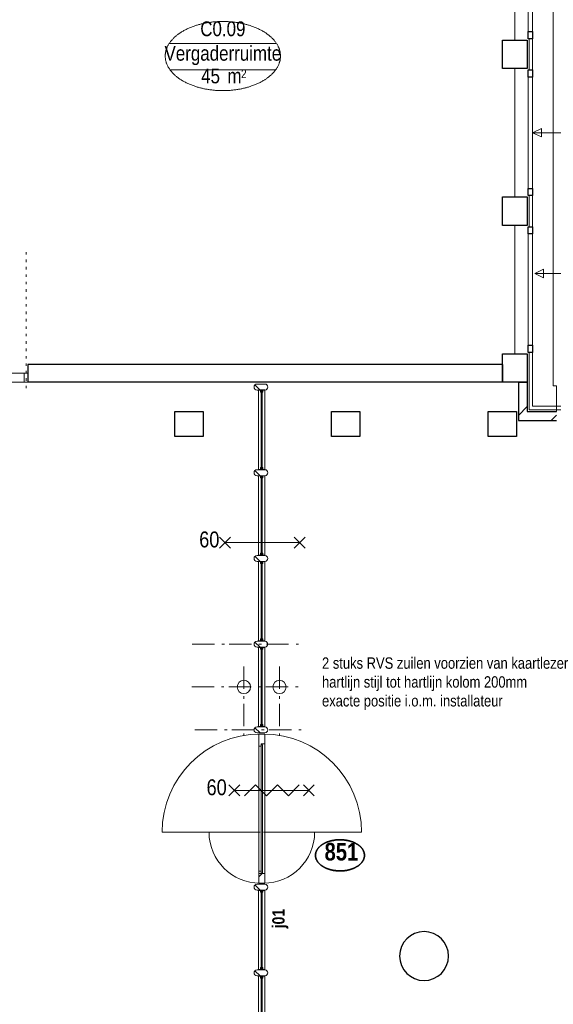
# Model space of a CAD drawing. Header units: millimetres. Extents: x 18442 to 242186, y -49554 to 63508.
# Tile 51 of 175: x 170703 to 176698, y -4490 to 6560. Entities that reach past the tile are written whole.
import ezdxf
from ezdxf.enums import TextEntityAlignment as Align

# ---------------------------------------------------------------- set-up
doc = ezdxf.new("R2010")
doc.units = ezdxf.units.MM
doc.header["$LTSCALE"] = 400
doc.header["$PDMODE"] = 1
doc.header["$PDSIZE"] = 15
for name, pattern in [('STYLE_01', [0.416641, 0.208282, -0.208359]), ('STYLE_05', [0.208282, 0.069427, -0.138855]), ('STYLE_06', [1.041641, 0.625, -0.208282, 0.069427, -0.138931])]:
    doc.linetypes.add(name, pattern=pattern)
for name, color, linetype, lineweight in [('BA-Brandveiligheid', 7, 'Continuous', 15), ('Binnenkozijnen', 140, 'Continuous', 15), ('Buitenkozijnen', 140, 'Continuous', 15), ('Detailaanduiding', 5, 'Continuous', 70), ('Interieur-systeemwand glas', 5, 'Continuous', 15), ('Kozijnmerken', 43, 'Continuous', 9), ('Lijn-afbreek', 140, 'STYLE_06', 15), ('Lijn-stramien', 92, 'STYLE_06', 9), ('mat-beton (ihwg)', 5, 'Continuous', 25), ('mat-glas-hor', 140, 'Continuous', 15), ('mat-kalkzandsteen', 5, 'Continuous', 25), ('mat-naaldhout', 140, 'Continuous', 15), ('None', 7, 'Continuous', 9), ('Ruimtenummers', 92, 'Continuous', 25), ('Tekst', 140, 'Continuous', 15)]:
    doc.layers.add(name, color=color, linetype=linetype, lineweight=lineweight)
doc.layers.get('Kozijnmerken').off()
doc.styles.add('Arial Narrow', font='ARIALN.TTF', dxfattribs={"height": 211.666667})
doc.styles.add('Arial Narrow (bold)', font='ARIALNB.TTF', dxfattribs={"height": 172.861111})
doc.styles.get("Standard").update_dxf_attribs({"font": 'arial.ttf'})

# ---------------------------------------------------------------- blocks, each defined once
blk = doc.blocks.new('*X1014')
at = {"layer": 'None', "lineweight": 9}
blk.add_line((-3089, 8366), (-2989, 8466), dxfattribs=at)
blk = doc.blocks.new('*X1015')
at = {"layer": 'None', "lineweight": 9}
blk.add_line((-2721, 8310), (-2659, 8372), dxfattribs=at)
blk = doc.blocks.new('Kolom O 550')
at = {"layer": 'mat-beton (ihwg)', "lineweight": 25}
blk.add_circle((0, 0), 275, dxfattribs=at)
blk = doc.blocks.new('Gevelpui best 1410 (2D)')
at = {"layer": 'Buitenkozijnen', "lineweight": 15}
for p, q in [((-260, 0), (-260, -1410)), ((-260, 0), (-210, 0)), ((-210, 0), (-210, -1410)), ((-260, -1410), (-210, -1410))]:
    blk.add_line(p, q, dxfattribs=at)
at = {"layer": 'Buitenkozijnen', "color": 92, "lineweight": 25}
for points in [[(-260, 0), (-210, 0), (-210, -80), (-260, -80)], [(-260, -1330), (-210, -1330), (-210, -1410), (-260, -1410)]]:
    blk.add_lwpolyline(points, close=True, dxfattribs=at)
at = {"layer": 'None', "color": 43, "linetype": 'Continuous', "lineweight": 9}
blk.add_line((-410, 15), (-410, -1425), dxfattribs=at)
blk = doc.blocks.new('060min X')
at = {"layer": 'BA-Brandveiligheid', "color": 7, "linetype": 'Continuous', "lineweight": 15}
for p, q in [((-480, 62), (-357, -62)), ((-480, -62), (-357, 62)), ((-418, 0), (418, 0)), ((480, 62), (357, -62)), ((480, -62), (357, 62))]:
    blk.add_line(p, q, dxfattribs=at)
at = {"layer": 'BA-Brandveiligheid', "color": 43, "insert": (-709, 124), "char_height": 177.8, "attachment_point": 1, "style": 'Arial Narrow'}
blk.add_mtext('60', dxfattribs=at)
blk = doc.blocks.new('060min zelfsluitend X')
at = {"layer": 'BA-Brandveiligheid', "color": 7, "linetype": 'Continuous', "lineweight": 15}
for p, q in [((-480, 62), (-357, -62)), ((-480, -62), (-357, 62)), ((480, 62), (357, -62)), ((480, -62), (357, 62))]:
    blk.add_line(p, q, dxfattribs=at)
at = {"layer": 'None', "color": 7, "linetype": 'Continuous', "lineweight": 15}
for p, q in [((-418, 0), (418, 0)), ((-305, -62), (-182, 62)), ((-58, -62), (-182, 62)), ((-58, -62), (65, 62)), ((189, -62), (65, 62)), ((189, -62), (312, 62))]:
    blk.add_line(p, q, dxfattribs=at)
at = {"layer": 'BA-Brandveiligheid', "color": 43, "insert": (-730, 124), "char_height": 177.8, "attachment_point": 1, "style": 'Arial Narrow'}
blk.add_mtext('60', dxfattribs=at)
blk = doc.blocks.new('Kolom 280x320')
at = {"layer": 'mat-beton (ihwg)', "lineweight": 25}
blk.add_lwpolyline([(-300, 160), (-20, 160), (-20, -160), (-300, -160)], close=True, dxfattribs=at)
at = {"layer": 'None', "color": 92, "linetype": 'Continuous', "lineweight": 5}
blk.add_point((0, 0), dxfattribs=at)
blk = doc.blocks.new('*U1276')
at = {"layer": 'Tekst', "color": 140, "lineweight": 15}
for p, q in [((-2929, 11540), (-2829, 11587)), ((-2929, 11540), (-2829, 11493)), ((-2829, 11587), (-2829, 11493))]:
    blk.add_line(p, q, dxfattribs=at)
at = {"layer": 'Tekst', "color": 140, "linetype": 'Continuous', "lineweight": 15}
blk.add_line((-2160, 11540), (-2929, 11540), dxfattribs=at)
blk = doc.blocks.new('*U1277')
at = {"layer": 'Tekst', "color": 140, "lineweight": 15}
for p, q in [((-2905, 9960), (-2805, 10007)), ((-2905, 9960), (-2805, 9913)), ((-2805, 10007), (-2805, 9913))]:
    blk.add_line(p, q, dxfattribs=at)
at = {"layer": 'Tekst', "color": 140, "linetype": 'Continuous', "lineweight": 15}
blk.add_line((-2137, 9960), (-2905, 9960), dxfattribs=at)
blk = doc.blocks.new('*U1278')
at = {"layer": 'Tekst', "color": 140}
for name in ['*U1276', '*U1277']:
    blk.add_blockref(name, (0, 0), dxfattribs=at)
at = {"layer": 'Tekst', "color": 0, "char_height": 169.33, "attachment_point": 1, "style": 'Arial Narrow'}
for insert in [(-2061, 11673), (-2061, 10113)]:
    blk.add_mtext('glas vervangen; 30min. WBDBO', dxfattribs=dict(at, insert=insert))
blk = doc.blocks.new('*X360')
at = {"layer": 'None', "lineweight": 5}
blk.add_line((-24, -24), (34, 34), dxfattribs=at)
blk = doc.blocks.new('houten stijl 67 x 114')
at = {"layer": 'mat-naaldhout', "color": 140, "linetype": 'Continuous', "lineweight": 15, "flags": 128}
blk.add_lwpolyline([(33.5, 0), (33.5, 0, -0.4142136), (0, -33.5), (0, -33.5, -0.4142136), (-33.5, 0), (-33.5, 88), (-33.5, 88, -0.4142136), (0, 121.5), (0, 121.5, -0.4142136), (33.5, 88)], format="xyb", close=True, dxfattribs=at)
at = {"layer": 'mat-naaldhout', "color": 140}
blk.add_blockref('*X360', (0, 0), dxfattribs=at)
blk = doc.blocks.new('*U1312')
at = {"layer": 'Binnenkozijnen', "lineweight": 15}
blk.add_lwpolyline([(-6006, 1118), (-6006, 1138), (-5937, 1138), (-5939, 1108), (-5957, 1111)], close=True, dxfattribs=at)
at = {"layer": 'mat-glas-hor', "color": 8, "lineweight": 5}
blk.add_lwpolyline([(-6007, 2078), (-5937, 2078), (-5937, 1205), (-6007, 1205)], close=True, dxfattribs=at)
at = {"layer": 'mat-glas-hor', "color": 140, "lineweight": 15}
blk.add_lwpolyline([(-5977, 2071), (-5967, 2071), (-5967, 1212), (-5977, 1212)], close=True, dxfattribs=at)
at = {"layer": 'mat-naaldhout', "color": 140, "linetype": 'Continuous', "lineweight": 15, "flags": 128}
for points in [[(-5983, 2078), (-6008, 2078), (-6008, 2077, 0.414214), (-6006, 2075), (-5989, 2075, -0.414214), (-5986, 2071), (-5986, 2055, 0.414214), (-5984, 2053), (-5983, 2053)], [(-5962, 2078), (-5937, 2078), (-5937, 2077, -0.414214), (-5939, 2075), (-5956, 2075, 0.414214), (-5959, 2071), (-5959, 2055, -0.414214), (-5961, 2053), (-5962, 2053)], [(-5983, 1205), (-6008, 1205), (-6008, 1206, -0.414214), (-6006, 1208), (-5989, 1208, 0.414214), (-5986, 1212), (-5986, 1228, -0.414214), (-5984, 1230), (-5983, 1230)], [(-5962, 1205), (-5937, 1205), (-5937, 1206, 0.414214), (-5939, 1208), (-5956, 1208, -0.414214), (-5959, 1212), (-5959, 1228, 0.414214), (-5961, 1230), (-5962, 1230)]]:
    blk.add_lwpolyline(points, format="xyb", close=True, dxfattribs=at)
at = {"layer": 'None', "color": 7, "rotation": 270}
for p in [(-6025, 2111), (-6025, 1172)]:
    blk.add_blockref('houten stijl 67 x 114', p, dxfattribs=at)
blk = doc.blocks.new('*X1319')
at = {"layer": 'None', "lineweight": 5}
blk.add_line((-6004, 3188), (-5967, 3226), dxfattribs=at)
blk = doc.blocks.new('*U1320')
at = {"layer": 'mat-glas-hor', "color": 140, "lineweight": 15}
blk.add_lwpolyline([(-5965, 3231), (-5965, 4669), (-5977, 4669), (-5977, 3231)], close=True, dxfattribs=at)
at = {"layer": 'mat-naaldhout', "color": 140, "linetype": 'Continuous', "lineweight": 15}
for points in [[(-5979, 4681), (-5979, 4656), (-6004, 4656), (-6004, 4790), (-5937, 4790), (-5937, 4681)], [(-5979, 3226), (-5979, 3251), (-6004, 3251), (-6004, 3117), (-5937, 3117), (-5937, 3226)]]:
    blk.add_lwpolyline(points, close=True, dxfattribs=at)
at = {"layer": 'None', "color": 43, "linetype": 'Continuous', "lineweight": 9}
for p, q in [((-7091, 3690), (-5991, 3690)), ((-4851, 3690), (-5951, 3690))]:
    blk.add_line(p, q, dxfattribs=at)
at = {"layer": 'None', "color": 8, "lineweight": 5}
blk.add_lwpolyline([(-6004, 4790), (-5937, 4790), (-5937, 3226), (-6004, 3226)], close=True, dxfattribs=at)
at = {"layer": 'None', "color": 43, "linetype": 'Continuous', "lineweight": 9}
for centre, radius, start, end in [((-5991, 3690), 1100, 90, 180), ((-5951, 3690), 1100, 0, 90), ((-5991, 3690), 573, 180, 270), ((-5951, 3690), 573, 270, 0)]:
    blk.add_arc(centre, radius, start, end, dxfattribs=at)
at = {"layer": 'mat-naaldhout', "color": 140}
blk.add_blockref('*X1319', (0, 0), dxfattribs=at)
blk = doc.blocks.new('*U1360')
at = {"layer": 'mat-glas-hor', "color": 8, "lineweight": 5}
blk.add_lwpolyline([(-6007, 3040), (-5937, 3040), (-5937, 2145), (-6007, 2145)], close=True, dxfattribs=at)
at = {"layer": 'mat-glas-hor', "color": 140, "lineweight": 15}
blk.add_lwpolyline([(-5977, 3033), (-5967, 3033), (-5967, 2151), (-5977, 2151)], close=True, dxfattribs=at)
at = {"layer": 'mat-naaldhout', "color": 140, "linetype": 'Continuous', "lineweight": 15, "flags": 128}
for points in [[(-5983, 3040), (-6008, 3040), (-6008, 3039, 0.414214), (-6006, 3037), (-5989, 3037, -0.414214), (-5986, 3033), (-5986, 3017, 0.414214), (-5984, 3015), (-5983, 3015)], [(-5962, 3040), (-5937, 3040), (-5937, 3039, -0.414214), (-5939, 3037), (-5956, 3037, 0.414214), (-5959, 3033), (-5959, 3017, -0.414214), (-5961, 3015), (-5962, 3015)], [(-5983, 2145), (-6008, 2145), (-6008, 2146, -0.414214), (-6006, 2148), (-5989, 2148, 0.414214), (-5986, 2151), (-5986, 2168, -0.414214), (-5984, 2170), (-5983, 2170)], [(-5962, 2145), (-5937, 2145), (-5937, 2146, 0.414214), (-5939, 2148), (-5956, 2148, -0.414214), (-5959, 2151), (-5959, 2168, 0.414214), (-5961, 2170), (-5962, 2170)]]:
    blk.add_lwpolyline(points, format="xyb", close=True, dxfattribs=at)
at = {"layer": 'None', "color": 7, "rotation": 270}
for p in [(-6025, 3073), (-6025, 2111)]:
    blk.add_blockref('houten stijl 67 x 114', p, dxfattribs=at)
blk = doc.blocks.new('*U1361')
at = {"layer": 'mat-glas-hor', "color": 8, "lineweight": 5}
blk.add_lwpolyline([(-6007, 8653), (-5937, 8653), (-5937, 7758), (-6007, 7758)], close=True, dxfattribs=at)
at = {"layer": 'mat-glas-hor', "color": 140, "lineweight": 15}
blk.add_lwpolyline([(-5977, 8646), (-5967, 8646), (-5967, 7764), (-5977, 7764)], close=True, dxfattribs=at)
at = {"layer": 'mat-naaldhout', "color": 140, "linetype": 'Continuous', "lineweight": 15, "flags": 128}
for points in [[(-5983, 8653), (-6008, 8653), (-6008, 8652, 0.414214), (-6006, 8650), (-5989, 8650, -0.414214), (-5986, 8646), (-5986, 8630, 0.414214), (-5984, 8628), (-5983, 8628)], [(-5962, 8653), (-5937, 8653), (-5937, 8652, -0.414214), (-5939, 8650), (-5956, 8650, 0.414214), (-5959, 8646), (-5959, 8630, -0.414214), (-5961, 8628), (-5962, 8628)], [(-5983, 7758), (-6008, 7758), (-6008, 7759, -0.414214), (-6006, 7761), (-5989, 7761, 0.414214), (-5986, 7764), (-5986, 7781, -0.414214), (-5984, 7783), (-5983, 7783)], [(-5962, 7758), (-5937, 7758), (-5937, 7759, 0.414214), (-5939, 7761), (-5956, 7761, -0.414214), (-5959, 7764), (-5959, 7781, 0.414214), (-5961, 7783), (-5962, 7783)]]:
    blk.add_lwpolyline(points, format="xyb", close=True, dxfattribs=at)
at = {"layer": 'None', "color": 7, "rotation": 270}
for p in [(-6025, 8686), (-6025, 7724)]:
    blk.add_blockref('houten stijl 67 x 114', p, dxfattribs=at)
blk = doc.blocks.new('*U1362')
at = {"layer": 'mat-glas-hor', "color": 8, "lineweight": 5}
blk.add_lwpolyline([(-6007, 7691), (-5937, 7691), (-5937, 6796), (-6007, 6796)], close=True, dxfattribs=at)
at = {"layer": 'mat-glas-hor', "color": 140, "lineweight": 15}
blk.add_lwpolyline([(-5977, 7684), (-5967, 7684), (-5967, 6802), (-5977, 6802)], close=True, dxfattribs=at)
at = {"layer": 'mat-naaldhout', "color": 140, "linetype": 'Continuous', "lineweight": 15, "flags": 128}
for points in [[(-5983, 7691), (-6008, 7691), (-6008, 7690, 0.414214), (-6006, 7688), (-5989, 7688, -0.414214), (-5986, 7684), (-5986, 7668, 0.414214), (-5984, 7666), (-5983, 7666)], [(-5962, 7691), (-5937, 7691), (-5937, 7690, -0.414214), (-5939, 7688), (-5956, 7688, 0.414214), (-5959, 7684), (-5959, 7668, -0.414214), (-5961, 7666), (-5962, 7666)], [(-5983, 6796), (-6008, 6796), (-6008, 6797, -0.414214), (-6006, 6799), (-5989, 6799, 0.414214), (-5986, 6802), (-5986, 6819, -0.414214), (-5984, 6821), (-5983, 6821)], [(-5962, 6796), (-5937, 6796), (-5937, 6797, 0.414214), (-5939, 6799), (-5956, 6799, -0.414214), (-5959, 6802), (-5959, 6819, 0.414214), (-5961, 6821), (-5962, 6821)]]:
    blk.add_lwpolyline(points, format="xyb", close=True, dxfattribs=at)
at = {"layer": 'None', "color": 7, "rotation": 270}
for p in [(-6025, 7724), (-6025, 6762)]:
    blk.add_blockref('houten stijl 67 x 114', p, dxfattribs=at)
blk = doc.blocks.new('*U1363')
at = {"layer": 'mat-glas-hor', "color": 8, "lineweight": 5}
blk.add_lwpolyline([(-6007, 6729), (-5937, 6729), (-5937, 5834), (-6007, 5834)], close=True, dxfattribs=at)
at = {"layer": 'mat-glas-hor', "color": 140, "lineweight": 15}
blk.add_lwpolyline([(-5977, 6722), (-5967, 6722), (-5967, 5840), (-5977, 5840)], close=True, dxfattribs=at)
at = {"layer": 'mat-naaldhout', "color": 140, "linetype": 'Continuous', "lineweight": 15, "flags": 128}
for points in [[(-5983, 6729), (-6008, 6729), (-6008, 6728, 0.414214), (-6006, 6726), (-5989, 6726, -0.414214), (-5986, 6722), (-5986, 6706, 0.414214), (-5984, 6704), (-5983, 6704)], [(-5962, 6729), (-5937, 6729), (-5937, 6728, -0.414214), (-5939, 6726), (-5956, 6726, 0.414214), (-5959, 6722), (-5959, 6706, -0.414214), (-5961, 6704), (-5962, 6704)], [(-5983, 5834), (-6008, 5834), (-6008, 5835, -0.414214), (-6006, 5837), (-5989, 5837, 0.414214), (-5986, 5840), (-5986, 5857, -0.414214), (-5984, 5859), (-5983, 5859)], [(-5962, 5834), (-5937, 5834), (-5937, 5835, 0.414214), (-5939, 5837), (-5956, 5837, -0.414214), (-5959, 5840), (-5959, 5857, 0.414214), (-5961, 5859), (-5962, 5859)]]:
    blk.add_lwpolyline(points, format="xyb", close=True, dxfattribs=at)
at = {"layer": 'None', "color": 7, "rotation": 270}
for p in [(-6025, 6762), (-6025, 5800)]:
    blk.add_blockref('houten stijl 67 x 114', p, dxfattribs=at)
blk = doc.blocks.new('*U1364')
at = {"layer": 'mat-glas-hor', "color": 8, "lineweight": 5}
blk.add_lwpolyline([(-6007, 5767), (-5937, 5767), (-5937, 4872), (-6007, 4872)], close=True, dxfattribs=at)
at = {"layer": 'mat-glas-hor', "color": 140, "lineweight": 15}
blk.add_lwpolyline([(-5977, 5760), (-5967, 5760), (-5967, 4878), (-5977, 4878)], close=True, dxfattribs=at)
at = {"layer": 'mat-naaldhout', "color": 140, "linetype": 'Continuous', "lineweight": 15, "flags": 128}
for points in [[(-5983, 5767), (-6008, 5767), (-6008, 5766, 0.414214), (-6006, 5764), (-5989, 5764, -0.414214), (-5986, 5760), (-5986, 5744, 0.414214), (-5984, 5742), (-5983, 5742)], [(-5962, 5767), (-5937, 5767), (-5937, 5766, -0.414214), (-5939, 5764), (-5956, 5764, 0.414214), (-5959, 5760), (-5959, 5744, -0.414214), (-5961, 5742), (-5962, 5742)], [(-5983, 4872), (-6008, 4872), (-6008, 4873, -0.414214), (-6006, 4875), (-5989, 4875, 0.414214), (-5986, 4878), (-5986, 4895, -0.414214), (-5984, 4897), (-5983, 4897)], [(-5962, 4872), (-5937, 4872), (-5937, 4873, 0.414214), (-5939, 4875), (-5956, 4875, -0.414214), (-5959, 4878), (-5959, 4895, 0.414214), (-5961, 4897), (-5962, 4897)]]:
    blk.add_lwpolyline(points, format="xyb", close=True, dxfattribs=at)
at = {"layer": 'None', "color": 7, "rotation": 270}
for p in [(-6025, 5800), (-6025, 4838)]:
    blk.add_blockref('houten stijl 67 x 114', p, dxfattribs=at)
blk = doc.blocks.new('*U1365')
at = {"layer": 'None', "color": 7}
for name in ['*U1361', '*U1362', '*U1363', '*U1364', '*U1320', '*U1360', '*U1312']:
    blk.add_blockref(name, (0, 0), dxfattribs=at)
blk = doc.blocks.new('*U1384')
at = {"layer": 'Interieur-systeemwand glas', "color": 43, "linetype": 'Continuous', "lineweight": 9}
blk.add_lwpolyline([(-8640, 8840), (-8640, 8740), (-8600, 8740), (-8600, 8840)], close=True, dxfattribs=at)
at = {"layer": 'Interieur-systeemwand glas', "color": 43, "linetype": 'Continuous', "lineweight": 15}
blk.add_point((-8620, 8840), dxfattribs=at)
blk = doc.blocks.new('Ruimtenummer UV 50')
at = {"layer": 'Ruimtenummers', "color": 8, "lineweight": 5}
for p, q in [((602, 157), (-602, 157)), ((595, -137), (-595, -137))]:
    blk.add_line(p, q, dxfattribs=at)
blk.add_open_spline([(-323, 354), (-173, 406), (173, 406), (323, 354), (473, 302), (560, 212), (647, 122), (647, 18), (647, -86), (560, -176), (473, -266), (323, -318), (173, -370), (-173, -370), (-323, -318), (-474, -266), (-560, -176), (-647, -86), (-647, 18), (-647, 122), (-560, 212), (-474, 302), (-323, 354)], degree=2, knots=[0, 0, 0, 0.09962, 0.19924, 0.19924, 0.283607, 0.283607, 0.349619, 0.349619, 0.415638, 0.415638, 0.5, 0.5, 0.59962, 0.69924, 0.69924, 0.783607, 0.783607, 0.849619, 0.849619, 0.915638, 0.915638, 1, 1, 1], dxfattribs=at)
at = {"layer": 'Ruimtenummers', "attachment_point": 2, "style": 'Arial Narrow'}
for s, insert, char_height in [(' m', (104, -122), 165.9), (' 2', (220, -133), 96.8)]:
    blk.add_mtext(s, dxfattribs=dict(at, insert=insert, char_height=char_height))
at = {"layer": 'Ruimtenummers', "style": 'Arial Narrow'}
for tag, p in [('Nummer', (0, 407)), ('Naam', (0, 132)), ('Oppervlak', (-138, -122))]:
    blk.add_attdef(tag, text='', height=166, dxfattribs=at).set_placement(p, align=Align.TOP_CENTER)
blk = doc.blocks.new('Kozijnmerk 50')
at = {"layer": 'None', "color": 43, "style": 'Arial Narrow (bold)'}
blk.add_attdef('merk', text='', height=138, dxfattribs=at).set_placement((0, 0), align=Align.MIDDLE_CENTER)
blk = doc.blocks.new('Detail')
at = {"layer": 'Detailaanduiding', "color": 1, "linetype": 'Continuous', "lineweight": 35}
blk.add_open_spline([(-134, 154), (-70, 177), (77, 177), (141, 154), (205, 130), (242, 90), (278, 49), (278, 2), (278, -45), (242, -85), (205, -126), (141, -149), (77, -173), (-70, -173), (-134, -149), (-198, -126), (-235, -85), (-272, -45), (-272, 2), (-272, 49), (-235, 90), (-198, 130), (-134, 154)], degree=2, knots=[0, 0, 0, 0.097932, 0.195864, 0.195864, 0.280023, 0.280023, 0.347931, 0.347931, 0.415846, 0.415846, 0.5, 0.5, 0.597932, 0.695864, 0.695864, 0.780023, 0.780023, 0.847931, 0.847931, 0.915846, 0.915846, 1, 1, 1], dxfattribs=at)
at = {"layer": 'Detailaanduiding', "style": 'Arial Narrow (bold)'}
blk.add_attdef('Detail', text='', height=198, dxfattribs=at).set_placement((-170, 142), align=Align.TOP_LEFT)
at = {"layer": 'None', "color": 0, "flags": 1}
blk.add_attdef('Fragment', (-272, -528), '', height=198, dxfattribs=at)

msp = doc.modelspace()

# ---------------------------------------------------------------- linework, layer by layer
at = {"layer": 'Buitenkozijnen', "color": 43, "lineweight": 9}
msp.add_lwpolyline([(176675.7849, 26126.61885), (176695.7849, 26126.61885), (176695.7849, 2451.65948), (176735.7849, 2451.65948), (176735.7849, 2161.81203)], dxfattribs=at)
at = {"layer": 'Buitenkozijnen', "lineweight": 15}
for points in [[(176425.7849, 6346.61885), (176465.82553, 6346.61885), (176465.82553, 5996.61885), (176425.7849, 5996.61885)], [(176425.7849, 4586.61885), (176465.82553, 4586.61885), (176465.82553, 4236.61885), (176425.7849, 4236.61885)], [(176465.82553, 2826.61885), (176465.82553, 2221.65948), (177030.49647, 2221.65948), (177030.49647, 2181.61885), (176425.7849, 2181.61885), (176425.7849, 2826.61885)]]:
    msp.add_lwpolyline(points, close=True, dxfattribs=at)
at = {"layer": 'Interieur-systeemwand glas', "lineweight": 15}
for p, q in [((169685.7849, 2591.61885), (170795.7849, 2591.61885)), ((169585.7849, 2491.61885), (170795.7849, 2491.61885))]:
    msp.add_line(p, q, dxfattribs=at)
at = {"layer": 'Lijn-afbreek', "color": 8, "linetype": 'STYLE_05', "lineweight": 5}
msp.add_line((170774.72553, 2424.11885), (170774.72553, 3956.61885), dxfattribs=at)
at = {"layer": 'Lijn-stramien', "lineweight": 9}
for p, q in [((172641.7849, -447.88115), (173885.7849, -447.88115)), ((172636.7849, -928.88115), (173885.7849, -928.88115)), ((172671.7849, -1409.88115), (173885.7849, -1409.88115))]:
    msp.add_line(p, q, dxfattribs=at)
at = {"layer": 'Lijn-stramien', "color": 92, "linetype": 'STYLE_06', "lineweight": 9}
for p, q in [((173222.28538, -700.38115), (173222.28538, -1502.38115)), ((173622.28538, -700.38115), (173622.28538, -1502.38115))]:
    msp.add_line(p, q, dxfattribs=at)
at = {"layer": 'mat-beton (ihwg)', "lineweight": 25}
for p, q in [((170795.7849, 2691.61885), (170795.7849, 2491.61885)), ((176125.7849, 2691.61885), (170795.7849, 2691.61885)), ((176125.7849, 2691.61885), (176125.7849, 2491.61885)), ((176125.7849, 2491.61885), (170795.7849, 2491.61885))]:
    msp.add_line(p, q, dxfattribs=at)
at = {"layer": 'mat-kalkzandsteen', "lineweight": 25}
for p, q in [((176305.7849, 2491.61885), (176305.7849, 2061.61885)), ((176305.7849, 2491.61885), (176405.7849, 2491.61885)), ((176405.7849, 2491.61885), (176405.7849, 2161.61885)), ((176405.7849, 2161.61885), (176735.7849, 2161.61885)), ((176305.7849, 2061.61885), (176735.7849, 2061.61885))]:
    msp.add_line(p, q, dxfattribs=at)
at = {"layer": 'None', "color": 8, "linetype": 'STYLE_01', "lineweight": 5}
msp.add_line((163255.7849, 2491.61885), (176125.7849, 2491.61885), dxfattribs=at)
at = {"layer": 'None', "color": 140, "lineweight": 15}
for centre in [(173222.28538, -928.88115), (173622.28538, -928.88115)]:
    msp.add_circle(centre, 75, dxfattribs=at)

# ---------------------------------------------------------------- block references
at = {"layer": 'Buitenkozijnen', "color": 7}
for p in [(176675.7849, 7756.61885), (176675.7849, 5996.61885), (176675.7849, 4236.61885)]:
    msp.add_blockref('Gevelpui best 1410 (2D)', p, dxfattribs=at)
at = {"layer": 'Detailaanduiding', "color": 7}
msp.add_blockref('Detail', (174298.42882, -2820.74409), dxfattribs=at).add_auto_attribs({'Detail': '851'})
at = {"layer": 'Kozijnmerken', "color": 7, "rotation": 90}
msp.add_blockref('Kozijnmerk 50', (173610.32421, -3528.38115), dxfattribs=at).add_auto_attribs({'merk': 'j01'})
at = {"layer": 'mat-beton (ihwg)', "color": 8}
for p in [(176425.7849, 6171.61885), (176425.7849, 4411.61885), (176425.7849, 2651.61885)]:
    msp.add_blockref('Kolom 280x320', p, dxfattribs=at)
at = {"layer": 'mat-beton (ihwg)', "color": 8, "rotation": 90}
for p in [(172605.7849, 2181.61885), (174365.7849, 2181.61885), (176125.7849, 2181.61885)]:
    msp.add_blockref('Kolom 280x320', p, dxfattribs=at)
at = {"layer": 'mat-beton (ihwg)', "color": 7, "xscale": -1, "rotation": 270}
msp.add_blockref('Kolom O 550', (175245.7849, -3948.38115), dxfattribs=at)
at = {"layer": 'mat-kalkzandsteen'}
for name in ['*X1014', '*X1015']:
    msp.add_blockref(name, (179394.72553, -6248.38115), dxfattribs=at)
at = {"layer": 'None', "color": 7}
for name, p in [('*U1384', (179394.72553, -6248.38115)), ('*U1365', (179394.72553, -6248.38115)), ('060min zelfsluitend X', (173532.88187, -2089.74461))]:
    msp.add_blockref(name, p, dxfattribs=at)
at = {"layer": 'Ruimtenummers'}
msp.add_blockref('Ruimtenummer UV 50', (172985.74964, 6134.4526), dxfattribs=at).add_auto_attribs({'Nummer': 'C0.09', 'Naam': 'Vergaderruimte', 'Oppervlak': '45'})
at = {"layer": 'Tekst', "color": 7}
for name, p in [('*U1278', (179394.72553, -6248.38115)), ('060min X', (173429.18187, 691.61885))]:
    msp.add_blockref(name, p, dxfattribs=at)

# ---------------------------------------------------------------- texts
at = {"layer": 'Tekst', "color": 43, "insert": (174099.72867, -597.19106), "char_height": 127, "attachment_point": 1, "style": 'Arial Narrow'}
msp.add_mtext('2 stuks RVS zuilen voorzien van kaartlezer\\Phartlijn stijl tot hartlijn kolom 200mm\\Pexacte positie i.o.m. installateur ', dxfattribs=at)

doc.saveas('drawing.dxf')
